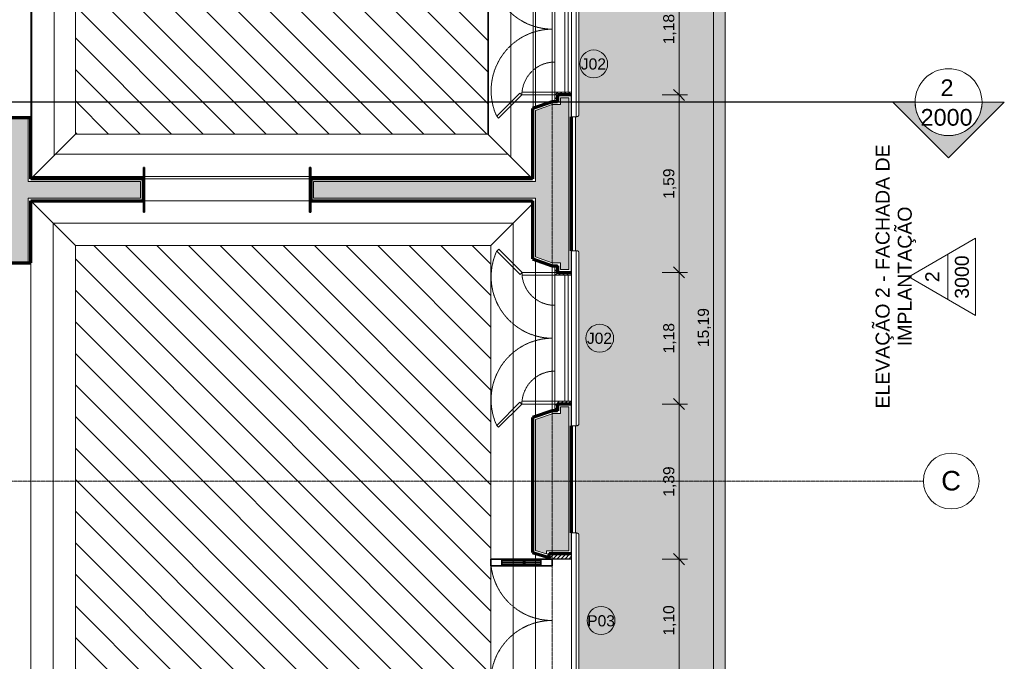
# Model space of a CAD drawing. Header units: millimetres. Extents: x -34717 to 7230, y -21919 to 4394.
# Tile 38 of 48: x -1601 to 7230, y -13744 to -7994. Entities that reach past the tile are written whole.
import ezdxf

# ---------------------------------------------------------------- set-up
doc = ezdxf.new("R2010")
doc.units = ezdxf.units.MM
doc.linetypes.add('_Tracejado pequeno', pattern=[2.25, 1.5, -0.75])
doc.linetypes.add('_Traço - ponto', pattern=[16, 12, -2, 0, -2])
for name, color, linetype, lineweight in [('A-ANNO-DIMS', 211, 'Continuous', 9), ('A-ANNO-DIMS-50', 211, 'Continuous', 9), ('A-DOOR', 31, 'Continuous', 18), ('A-DOOR-FRAM', 31, 'Continuous', 25), ('A-DOOR-HDLN', 31, '_Tracejado pequeno', 18), ('A-DOOR-IDEN', 31, 'Continuous', 9), ('A-FLOR', 192, 'Continuous', 18), ('A-FLOR-PATT', 8, 'Continuous', 18), ('A-GENM', 13, 'Continuous', 18), ('A-GLAZ', 151, 'Continuous', 18), ('A-GLAZ-HDLN', 1, '_Tracejado pequeno', 18), ('A-GLAZ-IDEN', 152, 'Continuous', 9), ('A-WALL', 113, 'Continuous', 18), ('A-WALL-PATT', 111, 'Continuous', 70), ('G-ANNO-SYMB', 111, 'Continuous', 9), ('S-GRID', 1, 'Continuous', 9), ('S-GRID-IDEN', 1, 'Continuous', 9)]:
    doc.layers.add(name, color=color, linetype=linetype, lineweight=lineweight)
doc.styles.add('Arial_1', font='arial.ttf', dxfattribs={"height": 175})
doc.styles.add('Arial_2', font='arial.ttf', dxfattribs={"height": 125})
doc.styles.add('Arial_3', font='arial.ttf', dxfattribs={"height": 150})
doc.styles.add('Arial_4', font='arial.ttf', dxfattribs={"height": 100})
doc.dimstyles.new('Diagonal_-_2_0mm_Arial', dxfattribs={"dimscale": 304.8, "dimtxt": 102.02594, "dimasz": 0.328084, "dimexe": 0.246063, "dimexo": 0.0625, "dimgap": 0.024606, "dimtad": 1, "dimlfac": 0.001, "dimrnd": 0.01, "dimzin": 0, "dimdsep": 46, "dimtxsty": 'Arial_4', "dimblk1": 'OBLIQUE', "dimblk2": 'OBLIQUE', "dimsah": 1, "dimcen": 0.09, "dimdle": 0.246063, "dimadec": 0, "dimazin": 0, "dimtfac": 1, "dimtdec": 4, "dimtix": 1, "dimtmove": 0, "dimatfit": 3, "dimfxl": 0.492126, "dimfxlon": 1, "dimtvp": 1, "dimtolj": 1, "dimtzin": 0, "dimarcsym": 2})
pattern_1 = [(135, (-10848.492, -3173.885), (-17.67767, -17.67767), [])]
pattern_2 = [(135, (-8078.354, -3173.885), (-17.67767, -17.67767), [])]
pattern_3 = [(315, (-7844.11, -11029.7), (141.4214, 141.4214), [])]

# ---------------------------------------------------------------- blocks, each defined once
blk = doc.blocks.new('Door_CV - Door_CV-4334276-PLANTA TÉRREO - LAYOUT')
at = {"layer": 'A-DOOR'}
h = blk.add_hatch(dxfattribs=at)
h.set_pattern_fill('FP_5', color=256, style=0, pattern_type=2)
h.set_pattern_definition([(315, (13378.496, 3173.885), (17.67767, 17.67767), [])])
h.paths.add_polyline_path([(-600, -172.5), (-600, -175), (-550, -175), (-550, 40), (-569.5, 40), (-565, 25), (-600, 25), (-600, -150)], flags=0)
h.paths.add_polyline_path([(550, 25), (550, -175), (600, -175), (599.6, 25), (565, 25), (569.5, 40), (550, 40), (550, 27.5)], flags=0)
at = {"layer": 'A-DOOR', "lineweight": 35}
for p, q in [((-550, 450), (-550, 550)), ((-550, 550), (-490, 550)), ((-490, 550), (-490, 450)), ((490, 550), (490, 450)), ((550, 550), (490, 550)), ((550, 450), (550, 550)), ((-550, 100), (-550, 450)), ((-550, 450), (-490, 450)), ((-540, 100), (-540, 450)), ((-522.5, 450), (-522.5, 255)), ((-517.5, 255), (-517.5, 450)), ((-500, 450), (-500, 100)), ((-490, 450), (-490, 100)), ((490, 450), (490, 100)), ((550, 450), (490, 450)), ((500, 450), (500, 100)), ((517.5, 255), (517.5, 450)), ((522.5, 450), (522.5, 255)), ((540, 100), (540, 450)), ((550, 100), (550, 450)), ((-550, 255), (-490, 255)), ((-490, 245), (-550, 245)), ((-522.5, 100), (-522.5, 245)), ((-517.5, 245), (-517.5, 100)), ((550, 255), (490, 255)), ((490, 245), (550, 245)), ((517.5, 245), (517.5, 100)), ((522.5, 100), (522.5, 245)), ((-490, 100), (-550, 100)), ((-550, 0), (-550, 100)), ((-490, 100), (-490, 0)), ((490, 100), (490, 0)), ((490, 100), (550, 100)), ((550, 0), (550, 100)), ((-490, 0), (-550, 0)), ((490, 0), (550, 0))]:
    blk.add_line(p, q, dxfattribs=at)
at = {"layer": 'A-DOOR-FRAM'}
for p, q in [((-569.5, 40), (-550, 40)), ((-550, 40), (-550, -175)), ((550, -175), (550, 40)), ((550, 40), (569.5, 40))]:
    blk.add_line(p, q, dxfattribs=at)
at = {"layer": 'A-DOOR-HDLN'}
for centre, start, end in [((-550, 0), 0, 90), ((550, 0), 96.26291, 180)]:
    blk.add_arc(centre, 550, start, end, dxfattribs=at)
blk = doc.blocks.new('Window_CV - Window_CV - 2 divisões-V5-PLANTA TÉRREO - LAYOUT')
at = {"layer": 'A-GLAZ'}
h = blk.add_hatch(dxfattribs=at)
h.set_pattern_fill('FP_18', color=256, style=0, pattern_type=2)
h.set_pattern_definition(pattern_1)
h.paths.add_polyline_path([(590, 172.5), (590, 175), (565, 175), (565, 25), (590, 25), (590, 150)], flags=0)
h.paths.add_polyline_path([(-565, 172.5), (-565, 175), (-590, 175), (-590, 25), (-565, 25), (-565, 145)], flags=0)
h = blk.add_hatch(dxfattribs=at)
h.set_pattern_fill('FP_18', color=256, style=0, pattern_type=2)
h.set_pattern_definition(pattern_1)
h.paths.add_polyline_path([(650, 50), (590, 50), (590, 25), (650, 25)], flags=0)
h.paths.add_polyline_path([(-590, 50), (-650, 50), (-650, 25), (-590, 25)], flags=0)
for p, q in [((-565, 145), (-565, 175)), ((-565, 145), (-565, 115)), ((565, 145), (-565, 145)), ((-565, 25), (-565, 115)), ((565, 115), (-565, 115)), ((565, 175), (565, 145)), ((565, 115), (565, 145)), ((565, 115), (565, 25)), ((-650, 25), (-590, 25)), ((-590, 25), (-590, 50)), ((-590, 50), (-590, 25)), ((-590, -269.6), (-590, 25)), ((-590, 25), (-565, 25)), ((-590, 25), (-565, 25)), ((-565, 25), (-565, -269.6)), ((565, 25), (-565, 25)), ((565, 25), (565, -270.4)), ((590, 25), (565, 25)), ((565, 25), (590, 25)), ((590, 50), (590, 25)), ((590, 25), (590, 50)), ((590, -270.4), (590, 25)), ((590, 25), (650, 25)), ((-798.6, -478.2), (-590, -269.6)), ((-572.3, -287.3), (-780.9, -495.9)), ((-590, -269.6), (-572.3, -287.3)), ((-565, -269.6), (-590, -269.6)), ((565, -270.4), (590, -270.4)), ((590, -270.4), (572.3, -288.1)), ((572.3, -288.1), (780.9, -496.7)), ((798.6, -479), (590, -270.4)), ((-780.9, -495.9), (-798.6, -478.2)), ((780.9, -496.7), (798.6, -479))]:
    blk.add_line(p, q, dxfattribs=at)
at = {"layer": 'A-GLAZ-HDLN'}
for centre, radius, start, end in [((-590, 25), 295, 274.86141, 360), ((590, 25), 295, 180, 265.13859), ((-550.7, 4.5), 550.8, 245.29544, 359.53459), ((551.4, 4.8), 551.5, 180.49633, 294.58987)]:
    blk.add_arc(centre, radius, start, end, dxfattribs=at)
blk = doc.blocks.new('Window_CV - Window_CV - 2 divisões-V6-PLANTA TÉRREO - LAYOUT')
at = {"layer": 'A-GLAZ'}
h = blk.add_hatch(dxfattribs=at)
h.set_pattern_fill('FP_19', color=256, style=0, pattern_type=2)
h.set_pattern_definition(pattern_2)
h.paths.add_polyline_path([(590, 45.1), (589.5, 175), (565, 175), (565, 25), (590, 25)], flags=0)
h.paths.add_polyline_path([(-565, 50), (-565, 175), (-590, 175), (-590, 25), (-565, 25)], flags=0)
h = blk.add_hatch(dxfattribs=at)
h.set_pattern_fill('FP_19', color=256, style=0, pattern_type=2)
h.set_pattern_definition(pattern_2)
h.paths.add_polyline_path([(650, 25), (650, 50), (590, 50), (590, 25), (615, 25)], flags=0)
h.paths.add_polyline_path([(-590, 25), (-590, 50), (-650, 50), (-650, 25), (-597.6, 25)], flags=0)
for p, q in [((-565, 145), (-565, 175)), ((-565, 145), (-565, 115)), ((565, 145), (-565, 145)), ((-565, 25), (-565, 115)), ((565, 115), (-565, 115)), ((565, 175), (565, 145)), ((565, 115), (565, 145)), ((565, 115), (565, 25)), ((-650, 25), (-590, 25)), ((-590, 25), (-590, 50)), ((-590, 50), (-590, 25)), ((-590, -269.6), (-590, 25)), ((-590, 25), (-565, 25)), ((-590, 25), (-565, 25)), ((-565, 25), (-565, -269.6)), ((565, 25), (-565, 25)), ((565, 25), (565, -270.4)), ((590, 25), (565, 25)), ((565, 25), (590, 25)), ((590, 50), (590, 25)), ((590, 25), (590, 50)), ((590, -270.4), (590, 25)), ((590, 25), (650, 25)), ((-798.6, -478.2), (-590, -269.6)), ((-572.3, -287.3), (-780.9, -495.9)), ((-590, -269.6), (-572.3, -287.3)), ((-565, -269.6), (-590, -269.6)), ((565, -270.4), (590, -270.4)), ((590, -270.4), (572.3, -288.1)), ((572.3, -288.1), (780.9, -496.7)), ((798.6, -479), (590, -270.4)), ((-780.9, -495.9), (-798.6, -478.2)), ((780.9, -496.7), (798.6, -479))]:
    blk.add_line(p, q, dxfattribs=at)
at = {"layer": 'A-GLAZ-HDLN'}
for centre, radius, start, end in [((-590, 25), 295, 274.86141, 360), ((590, 25), 295, 180, 265.13859), ((-550.7, 4.5), 550.8, 245.29544, 359.53459), ((551.4, 4.8), 551.5, 180.49633, 294.58987)]:
    blk.add_arc(centre, radius, start, end, dxfattribs=at)
blk = doc.blocks.new('ornamento esquadrias - ornamento esquadrias-4133635-PLANTA TÉRREO - LAYOUT')
at = {"layer": 'A-GENM'}
for p, q in [((3348.9, -6098.2), (3348.9, -4528.8)), ((3348.9, -4528.8), (3388.9, -4528.8)), ((3388.9, -4528.8), (3388.9, -6098.2)), ((3413.9, -6081.1), (3413.9, -4545.8)), ((3348.9, -6098.2), (3388.9, -6098.2))]:
    blk.add_line(p, q, dxfattribs=at)
for points, knots in [([(3388.9, -4528.8), (3391.1, -4528.8), (3394.4, -4529), (3398.5, -4529.7), (3401.4, -4530.4), (3404, -4531.3), (3406.4, -4532.4), (3408.1, -4533.5), (3409.3, -4534.5), (3410.6, -4535.8), (3411.6, -4537.2), (3412.4, -4538.6), (3412.8, -4539.5), (3413.3, -4540.8), (3413.6, -4542.4), (3413.9, -4544.5), (3413.9, -4546.2), (3413.8, -4547.4)], [0, 0, 0, 0, 0.142857, 0.214286, 0.285714, 0.357143, 0.428571, 0.5, 0.535714, 0.571429, 0.678571, 0.705357, 0.732143, 0.785714, 0.839286, 0.892857, 1, 1, 1, 1]), ([(3413.8, -6079.6), (3414, -6081.1), (3413.9, -6083.4), (3413.3, -6086.2), (3412.7, -6087.9), (3412, -6089.1), (3411.3, -6090.3), (3410.4, -6091.5), (3409.3, -6092.5), (3408.1, -6093.5), (3406.6, -6094.5), (3404.7, -6095.4), (3402.1, -6096.4), (3399.3, -6097.2), (3396.2, -6097.7), (3393, -6098.1), (3390.6, -6098.2), (3388.9, -6098.2)], [0, 0, 0, 0, 0.142857, 0.214286, 0.285714, 0.321429, 0.357143, 0.428571, 0.464286, 0.5, 0.571429, 0.625, 0.678571, 0.785714, 0.839286, 0.892857, 1, 1, 1, 1])]:
    blk.add_open_spline(points, degree=3, knots=knots, dxfattribs=at)
blk = doc.blocks.new('Embasamento - Embasamento-4325691-PLANTA TÉRREO - LAYOUT')
at = {"layer": 'A-GENM'}
for p, q in [((3383.9, -10063.8), (3383.9, -8863)), ((3383.9, -12593.8), (3383.9, -11633.2))]:
    blk.add_line(p, q, dxfattribs=at)
blk = doc.blocks.new('porta - vão e guarnição metálica - porta - vão e guarnição metálica-4361985-PLANTA TÉRREO - LAYOUT')
at = {"layer": 'A-DOOR', "lineweight": 35}
for p, q in [((-740, 200), (-750, 200)), ((-750, 200), (-750, 100)), ((-740, -200), (-740, 200)), ((750, 200), (740, 200)), ((740, 200), (740, -200)), ((750, 100), (750, 200)), ((-750, -100), (-750, -200)), ((750, -200), (750, -100)), ((-750, -200), (-740, -200)), ((740, -200), (750, -200))]:
    blk.add_line(p, q, dxfattribs=at)
blk = doc.blocks.new('Grid - Head Grid-11506-PLANTA TÉRREO - LAYOUT')
at = {"layer": 'S-GRID-IDEN'}
blk.add_circle((0, 0), 5, dxfattribs=at)
blk = doc.blocks.new('Elevation - Elevation mark-2836346-PLANTA TÉRREO - LAYOUT')
at = {"layer": 'G-ANNO-SYMB'}
for p, q in [((0, 8), (-6.93, -4)), ((6.93, -4), (0, 8)), ((4.04, 1), (-4.04, 1)), ((-6.93, -4), (6.93, -4))]:
    blk.add_line(p, q, dxfattribs=at)
blk = doc.blocks.new('Section - M_Section head ABNT-2836546-PLANTA TÉRREO - LAYOUT')
at = {"layer": 'G-ANNO-SYMB'}
h = blk.add_hatch(color=256, dxfattribs=at)
edge = h.paths.add_edge_path(flags=0)
edge.add_line((-6, 10), (4, 0))
edge.add_line((4, 0), (0, 0))
edge.add_arc((-6, 0), 6, 0, 180)
edge.add_line((-12, 0), (-16, 0))
edge.add_line((-16, 0), (-6, 10))
for p, q in [((-16, 0), (-6, 10)), ((-6, 10), (-16, 0)), ((4, 0), (-6, 10)), ((4, 0), (-6, 10)), ((0, 0), (4, 0)), ((-16, 0), (-12, 0))]:
    blk.add_line(p, q, dxfattribs=at)
for start, end in [(360, 180), (0, 180), (180, 0)]:
    blk.add_arc((-6, 0), 6, start, end, dxfattribs=at)
blk = doc.blocks.new('DIMBLOCK9-PLANTA TÉRREO - LAYOUT')
at = {"layer": 'A-ANNO-DIMS-50'}
for p, q in [((4622.8, -3083.5), (4622.8, -18423.5)), ((4472.8, -3158.5), (4697.8, -3158.5)), ((4622.8, -3158.5), (4472.8, -3158.5)), ((4472.8, -18348.5), (4697.8, -18348.5)), ((4622.8, -18348.5), (4472.8, -18348.5))]:
    blk.add_line(p, q, dxfattribs=at)
at = {"layer": 'A-ANNO-DIMS-50', "lineweight": 18}
for p, q in [((4622.8, -3158.5), (4572.8, -3108.5)), ((4622.8, -3158.5), (4672.8, -3208.5)), ((4622.8, -18348.5), (4572.8, -18298.5)), ((4622.8, -18348.5), (4672.8, -18398.5))]:
    blk.add_line(p, q, dxfattribs=at)
at = {"layer": 'A-ANNO-DIMS-50', "color": 0, "insert": (4480.7, -10927.9), "char_height": 100, "width": 418.697, "attachment_point": 1, "rotation": 90, "line_spacing_factor": 0.941778, "style": 'Arial_4'}
blk.add_mtext('15,19', dxfattribs=at)
blk = doc.blocks.new('_Oblique')
at = {"color": 0, "linetype": 'ByBlock', "lineweight": -2}
blk.add_line((-0.5, -0.5), (0.5, 0.5), dxfattribs=at)
blk = doc.blocks.new('DIMBLOCK22-PLANTA TÉRREO - LAYOUT')
at = {"layer": 'A-ANNO-DIMS-50'}
for p, q in [((4162.8, -7488.4), (4387.8, -7488.4)), ((4312.8, -7488.4), (4162.8, -7488.4)), ((4312.8, -7488.4), (4312.8, -8668.4)), ((4162.8, -8668.4), (4387.8, -8668.4)), ((4312.8, -8668.4), (4162.8, -8668.4))]:
    blk.add_line(p, q, dxfattribs=at)
at = {"layer": 'A-ANNO-DIMS-50', "lineweight": 18}
for p, q in [((4312.8, -7488.4), (4262.8, -7438.4)), ((4312.8, -7488.4), (4362.8, -7538.4)), ((4312.8, -8668.4), (4262.8, -8618.4)), ((4312.8, -8668.4), (4362.8, -8718.4))]:
    blk.add_line(p, q, dxfattribs=at)
at = {"layer": 'A-ANNO-DIMS-50', "color": 0, "insert": (4170.7, -8214), "char_height": 100, "width": 325.653, "attachment_point": 1, "rotation": 90, "line_spacing_factor": 0.941778, "style": 'Arial_4'}
blk.add_mtext('1,18', dxfattribs=at)
blk = doc.blocks.new('DIMBLOCK23-PLANTA TÉRREO - LAYOUT')
at = {"layer": 'A-ANNO-DIMS-50', "lineweight": 18}
for p, q in [((4312.8, -8668.4), (4262.8, -8618.4)), ((4312.8, -8668.4), (4362.8, -8718.4)), ((4312.8, -10258.5), (4262.8, -10208.5)), ((4312.8, -10258.5), (4362.8, -10308.5))]:
    blk.add_line(p, q, dxfattribs=at)
at = {"layer": 'A-ANNO-DIMS-50'}
for p, q in [((4162.8, -8668.4), (4387.8, -8668.4)), ((4312.8, -8668.4), (4162.8, -8668.4)), ((4312.8, -8668.4), (4312.8, -10258.5)), ((4162.8, -10258.5), (4387.8, -10258.5)), ((4312.8, -10258.5), (4162.8, -10258.5))]:
    blk.add_line(p, q, dxfattribs=at)
at = {"layer": 'A-ANNO-DIMS-50', "color": 0, "insert": (4170.7, -9599.1), "char_height": 100, "width": 325.653, "attachment_point": 1, "rotation": 90, "line_spacing_factor": 0.941778, "style": 'Arial_4'}
blk.add_mtext('1,59', dxfattribs=at)
blk = doc.blocks.new('DIMBLOCK24-PLANTA TÉRREO - LAYOUT')
at = {"layer": 'A-ANNO-DIMS-50', "lineweight": 18}
for p, q in [((4312.8, -10258.5), (4262.8, -10208.5)), ((4312.8, -10258.5), (4362.8, -10308.5)), ((4312.8, -11438.5), (4262.8, -11388.5)), ((4312.8, -11438.5), (4362.8, -11488.5))]:
    blk.add_line(p, q, dxfattribs=at)
at = {"layer": 'A-ANNO-DIMS-50'}
for p, q in [((4162.8, -10258.5), (4387.8, -10258.5)), ((4312.8, -10258.5), (4162.8, -10258.5)), ((4312.8, -10258.5), (4312.8, -11438.5)), ((4162.8, -11438.5), (4387.8, -11438.5)), ((4312.8, -11438.5), (4162.8, -11438.5))]:
    blk.add_line(p, q, dxfattribs=at)
at = {"layer": 'A-ANNO-DIMS-50', "color": 0, "insert": (4170.7, -10984.2), "char_height": 100, "width": 325.653, "attachment_point": 1, "rotation": 90, "line_spacing_factor": 0.941778, "style": 'Arial_4'}
blk.add_mtext('1,18', dxfattribs=at)
blk = doc.blocks.new('DIMBLOCK25-PLANTA TÉRREO - LAYOUT')
at = {"layer": 'A-ANNO-DIMS-50', "lineweight": 18}
for p, q in [((4312.8, -11438.5), (4262.8, -11388.5)), ((4312.8, -11438.5), (4362.8, -11488.5)), ((4312.8, -12828.5), (4262.8, -12778.5)), ((4312.8, -12828.5), (4362.8, -12878.5))]:
    blk.add_line(p, q, dxfattribs=at)
at = {"layer": 'A-ANNO-DIMS-50'}
for p, q in [((4162.8, -11438.5), (4387.8, -11438.5)), ((4312.8, -11438.5), (4162.8, -11438.5)), ((4312.8, -11438.5), (4312.8, -12828.5)), ((4162.8, -12828.5), (4387.8, -12828.5)), ((4312.8, -12828.5), (4162.8, -12828.5))]:
    blk.add_line(p, q, dxfattribs=at)
at = {"layer": 'A-ANNO-DIMS-50', "color": 0, "insert": (4170.7, -12269.2), "char_height": 100, "width": 325.653, "attachment_point": 1, "rotation": 90, "line_spacing_factor": 0.941778, "style": 'Arial_4'}
blk.add_mtext('1,39', dxfattribs=at)
blk = doc.blocks.new('DIMBLOCK26-PLANTA TÉRREO - LAYOUT')
at = {"layer": 'A-ANNO-DIMS-50', "lineweight": 18}
for p, q in [((4312.8, -12828.5), (4262.8, -12778.5)), ((4312.8, -12828.5), (4362.8, -12878.5)), ((4312.8, -13928.5), (4262.8, -13878.5)), ((4312.8, -13928.5), (4362.8, -13978.5))]:
    blk.add_line(p, q, dxfattribs=at)
at = {"layer": 'A-ANNO-DIMS-50'}
for p, q in [((4162.8, -12828.5), (4387.8, -12828.5)), ((4312.8, -12828.5), (4162.8, -12828.5)), ((4312.8, -12828.5), (4312.8, -13928.5)), ((4162.8, -13928.5), (4387.8, -13928.5)), ((4312.8, -13928.5), (4162.8, -13928.5))]:
    blk.add_line(p, q, dxfattribs=at)
at = {"layer": 'A-ANNO-DIMS-50', "color": 0, "insert": (4170.7, -13514.2), "char_height": 100, "width": 325.653, "attachment_point": 1, "rotation": 90, "line_spacing_factor": 0.941778, "style": 'Arial_4'}
blk.add_mtext('1,10', dxfattribs=at)
blk = doc.blocks.new('TAG-Janela - Janela-240880-PLANTA TÉRREO - LAYOUT')
at = {"layer": 'A-GLAZ-IDEN'}
blk.add_circle((0, 0), 2.5, dxfattribs=at)
blk = doc.blocks.new('TAG-Porta - Ref_ Porta-2416850-PLANTA TÉRREO - LAYOUT')
at = {"layer": 'A-DOOR-IDEN'}
blk.add_circle((0, 0), 2.5, dxfattribs=at)

msp = doc.modelspace()

# ---------------------------------------------------------------- hatches: boundary and pattern name
at = {"layer": 'A-FLOR-PATT'}
msp.add_hatch(color=256, dxfattribs=at).paths.add_polyline_path([(1154.263, -20085.566), (3551.996, -20085.566), (3694.478, -20010.089), (3830.764, -19923.925), (3960.054, -19827.579), (4081.587, -19721.618), (4194.652, -19606.664), (4298.584, -19483.39), (4392.773, -19352.522), (4476.667, -19214.827), (4549.773, -19071.113), (4611.661, -18922.223), (4661.969, -18769.033), (4700.401, -18612.441), (4726.731, -18453.366), (4726.731, 2382.56), (3383.885, 2382.56), (3383.885, 2331.472), (3428.885, 2331.472), (3428.885, 2281.472), (3383.885, 2281.472), (3383.885, -3282.564), (3446.385, -3282.564), (3446.385, -3792.564), (3383.885, -3792.564), (3383.885, -4528.799), (3395.395, -4529.199), (3401.369, -4530.411), (3406.358, -4532.448), (3410.086, -4535.278), (3412.491, -4538.806), (3413.679, -4542.898), (3413.835, -4553.799), (3413.679, -6084.085), (3412.491, -6088.177), (3410.086, -6091.705), (3406.358, -6094.535), (3401.369, -6096.572), (3395.395, -6097.784), (3383.885, -6098.185), (3383.885, -7293.661), (3395.395, -7294.061), (3401.369, -7295.273), (3406.358, -7297.311), (3410.086, -7300.141), (3412.491, -7303.668), (3413.679, -7307.761), (3413.835, -7318.661), (3413.679, -8848.947), (3412.491, -8853.039), (3410.086, -8856.567), (3406.358, -8859.397), (3401.369, -8861.434), (3395.395, -8862.647), (3383.885, -8863.047), (3383.885, -10063.799), (3395.395, -10064.199), (3401.369, -10065.411), (3406.358, -10067.448), (3410.086, -10070.278), (3412.491, -10073.806), (3413.679, -10077.898), (3413.835, -10088.799), (3413.679, -11619.085), (3412.491, -11623.177), (3410.086, -11626.705), (3406.358, -11629.535), (3401.369, -11631.572), (3395.395, -11632.784), (3383.885, -11633.185), (3383.885, -12593.803), (3395.395, -12594.203), (3401.369, -12595.416), (3406.358, -12597.453), (3410.086, -12600.283), (3412.491, -12603.811), (3413.679, -12607.903), (3413.835, -12618.803), (3413.679, -14149.089), (3412.491, -14153.182), (3410.086, -14156.709), (3406.358, -14159.539), (3401.369, -14161.577), (3395.395, -14162.789), (3383.885, -14163.189), (3383.885, -15363.673), (3395.395, -15364.073), (3401.369, -15365.285), (3406.358, -15367.322), (3410.086, -15370.152), (3412.491, -15373.68), (3413.679, -15377.772), (3413.835, -15388.673), (3413.679, -16918.959), (3412.491, -16923.051), (3410.086, -16926.579), (3406.358, -16929.409), (3401.369, -16931.446), (3395.395, -16932.659), (3383.885, -16933.059), (3383.885, -17717.408), (3446.385, -17717.408), (3446.385, -18227.408), (3383.885, -18227.408), (3383.885, -18383.492), (1914.368, -18383.492), (1914.368, -18533.492), (1814.368, -18533.492), (1814.368, -18383.492), (1533.578, -18383.492), (1533.178, -18395.001), (1531.966, -18400.976), (1529.928, -18405.965), (1527.098, -18409.693), (1523.57, -18412.097), (1519.478, -18413.285), (1508.578, -18413.441), (-21.708, -18413.285), (-25.8, -18412.097), (-29.328, -18409.693), (-32.158, -18405.965), (-34.195, -18400.976), (-35.582, -18392.166), (-35.808, -18383.492), (-1896.422, -18383.492), (-1896.822, -18395.001), (-1898.49, -18402.091), (-1900.072, -18405.965), (-1902.902, -18409.693), (-1906.43, -18412.097), (-1910.522, -18413.285), (-1921.422, -18413.441), (-3271.115, -18413.441), (-3271.115, -18433.492), (-3425.975, -18433.492), (-3425.975, -20085.566), (-2884.718, -20085.566)], flags=0)
h = msp.add_hatch(dxfattribs=at)
h.set_pattern_fill('FP_39', color=256, style=0, pattern_type=2)
h.set_pattern_definition([(90, (-7491.88, -4997.1), (-200, 1e-14), [])])
h.paths.add_polyline_path([(-1501.115, -9418.492), (-1101.115, -9018.492), (-1101.115, -3883.492), (-1476.115, -3508.492), (-1501.115, -3508.492), (-1501.115, -9162.443)], flags=0)
h = msp.add_hatch(dxfattribs=at)
h.set_pattern_fill('FP_40', color=256, style=0, pattern_type=2)
h.set_pattern_definition([(90, (-3796.48, -9572.52), (-200, 1e-14), [])])
h.paths.add_polyline_path([(2998.885, -9418.492), (2998.885, -8789.604), (3023.885, -8780.854), (3023.885, -7375.854), (2998.885, -7367.104), (2998.885, -6024.742), (3023.885, -6015.992), (3023.885, -4610.992), (2998.885, -4602.242), (2998.885, -3508.492), (2997.092, -3508.709), (2598.885, -3883.492), (2598.885, -9018.492), (2742.837, -9162.443)], flags=0)
h = msp.add_hatch(dxfattribs=at)
h.set_pattern_fill('FP_25', color=256, style=0, pattern_type=2)
h.set_pattern_definition(pattern_3)
h.paths.add_polyline_path([(-1101.115, -9018.492), (2598.885, -9018.492), (2598.885, -3883.492), (-1101.115, -3883.492), (-1101.115, -8921.936)], flags=0)
h = msp.add_hatch(dxfattribs=at)
h.set_pattern_fill('FP_42', color=256, style=0, pattern_type=2)
h.set_pattern_definition([(0, (-129, 0), (0, 200), [])])
h.paths.add_polyline_path([(-1101.115, -9418.492), (-491.115, -9418.492), (-491.115, -9318.492), (-481.115, -9318.492), (-481.115, -9418.492), (998.885, -9418.492), (998.885, -9318.492), (1008.885, -9318.492), (1008.885, -9418.492), (2998.885, -9418.492), (2598.885, -9018.492), (-1101.115, -9018.492), (-1501.115, -9418.492)], flags=0)
h = msp.add_hatch(dxfattribs=at)
h.set_pattern_fill('FP_33', color=256, style=0, pattern_type=2)
h.set_pattern_definition([(90, (-15701.11, -13207.68), (-200, 1e-14), [])])
h.paths.add_polyline_path([(-1501.115, -17998.492), (-1476.115, -17998.492), (-1101.115, -17623.492), (-1101.115, -10018.492), (-1501.115, -9618.492), (-1501.115, -17453.492)], flags=0)
h = msp.add_hatch(dxfattribs=at)
h.set_pattern_fill('FP_34', color=256, style=0, pattern_type=2)
h.set_pattern_definition([(0, (-129, -18.5), (0, 200), [])])
h.paths.add_polyline_path([(2623.885, -10018.492), (2998.885, -9643.492), (2998.885, -9618.492), (1008.885, -9618.492), (1008.885, -9718.492), (998.885, -9718.492), (998.885, -9618.492), (-481.115, -9618.492), (-481.115, -9718.492), (-491.115, -9718.492), (-491.115, -9618.492), (-1501.115, -9618.492), (-1101.115, -10018.492), (2375.164, -10018.492)], flags=0)
h = msp.add_hatch(dxfattribs=at)
h.set_pattern_fill('FP_35', color=256, style=0, pattern_type=2)
h.set_pattern_definition([(270, (12423.89, -7136.11), (200, 1e-14), [])])
h.paths.add_polyline_path([(2998.885, -17998.492), (2998.885, -16859.616), (3023.885, -16850.866), (3023.885, -15445.866), (2998.885, -15437.116), (2998.885, -13988.496), (3023.885, -13980.996), (3023.885, -12775.996), (2998.885, -12768.496), (2998.885, -11559.742), (3023.885, -11550.992), (3023.885, -10145.992), (2998.885, -10137.242), (2998.885, -9643.492), (2623.885, -10018.492), (2623.885, -17623.492), (2868.055, -17867.661)], flags=0)
h = msp.add_hatch(dxfattribs=at)
h.set_pattern_fill('FP_25', color=256, style=0, pattern_type=2)
h.set_pattern_definition(pattern_3)
h.paths.add_polyline_path([(-1101.115, -17623.492), (2623.885, -17623.492), (2623.885, -10018.492), (-1101.115, -10018.492), (-1101.115, -17501.936)], flags=0)
at = {"layer": 'A-WALL-PATT'}
h = msp.add_hatch(color=256, dxfattribs=at)
h.paths.add_polyline_path([(3248.885, -18323.492), (3323.885, -18323.492), (3323.885, -16763.366), (3248.885, -16763.366), (3248.885, -16823.366), (3173.885, -16823.366), (3173.885, -16824.853), (3023.885, -16877.353), (3023.885, -18323.492), (3032.65, -18323.492)], flags=0)
h.paths.add_polyline_path([(3323.885, -15533.366), (3323.885, -14003.496), (3123.885, -14003.496), (3123.885, -13977.097), (3023.885, -14007.097), (3023.885, -15419.379), (3173.885, -15471.879), (3173.885, -15473.366), (3248.885, -15473.366), (3248.885, -15533.366)], flags=0)
h.paths.add_polyline_path([(3123.885, -12779.895), (3123.885, -12753.496), (3323.885, -12753.496), (3323.885, -11463.492), (3248.885, -11463.492), (3248.885, -11523.492), (3173.885, -11523.492), (3173.885, -11524.979), (3023.885, -11577.479), (3023.885, -12749.895), (3121.979, -12779.323)], flags=0)
h.paths.add_polyline_path([(3248.885, -10233.492), (3323.885, -10233.492), (3323.885, -8693.354), (3248.885, -8693.354), (3248.885, -8753.354), (3173.885, -8753.354), (3173.885, -8754.841), (3023.885, -8807.341), (3023.885, -10119.505), (3173.885, -10172.005), (3174.271, -10173.492), (3248.885, -10173.492)], flags=0)
h.paths.add_polyline_path([(3248.885, -7463.354), (3323.885, -7463.354), (3323.885, -5928.492), (3248.885, -5928.492), (3248.885, -5988.492), (3173.885, -5988.492), (3173.885, -5989.979), (3023.885, -6042.479), (3023.885, -7349.367), (3173.885, -7401.867), (3173.885, -7403.354), (3248.885, -7403.354), (3248.885, -7428.117)], flags=0)
h.paths.add_polyline_path([(3323.885, -4698.492), (3323.885, -3183.492), (3023.885, -3183.492), (3023.885, -4584.505), (3173.885, -4637.005), (3173.885, -4638.492), (3248.885, -4638.492), (3248.885, -4698.492), (3312.564, -4698.492)], flags=0)
h = msp.add_hatch(color=256, dxfattribs=at)
h.paths.add_polyline_path([(-1676.115, -10173.492), (-1526.115, -10173.492), (-1526.115, -9593.492), (-1676.115, -9593.492), (-1676.115, -10162.21)], flags=0)
h.paths.add_polyline_path([(-1526.115, -9443.492), (-1526.115, -8873.492), (-1676.115, -8873.492), (-1676.115, -9443.492), (-1569.747, -9443.492)], flags=0)
h = msp.add_hatch(color=256, dxfattribs=at)
h.paths.add_polyline_path([(3022.323, -9593.492), (3023.885, -9593.492), (3023.885, -9443.492), (1033.885, -9443.492), (1033.885, -9593.492), (3001.385, -9593.492)], flags=0)
h.paths.add_polyline_path([(-1569.747, -9593.492), (-516.115, -9593.492), (-516.115, -9443.492), (-1756.409, -9443.492), (-1756.409, -9593.492), (-1676.115, -9593.492)], flags=0)
h.paths.add_polyline_path([(-2996.409, -9593.492), (-2996.409, -9443.492), (-6446.115, -9443.492), (-6446.115, -9593.492), (-5514.659, -9593.492)], flags=0)

# ---------------------------------------------------------------- linework, layer by layer
at = {"layer": 'A-FLOR'}
for p, q in [((4726.731, -18453.366), (4726.731, 2382.56)), ((-1101.115, -9018.492), (-1101.115, -3883.492)), ((2598.885, -3883.492), (2598.885, -9018.492)), ((-1501.115, -8873.492), (-1501.115, -4053.492)), ((3023.885, -8780.854), (3023.885, -7375.854)), ((-1501.115, -9418.492), (-1101.115, -9018.492)), ((2598.885, -9018.492), (-1101.115, -9018.492)), ((2598.885, -9018.492), (2998.885, -9418.492)), ((-481.115, -9418.492), (998.885, -9418.492)), ((-1501.115, -9618.492), (-1101.115, -10018.492)), ((998.885, -9618.492), (-481.115, -9618.492)), ((2623.885, -10018.492), (2998.885, -9643.492)), ((-1101.115, -17623.492), (-1101.115, -10018.492)), ((-1101.115, -10018.492), (2623.885, -10018.492)), ((2623.885, -10018.492), (2623.885, -17623.492)), ((3023.885, -11550.992), (3023.885, -10145.992)), ((-1501.115, -10173.492), (-1501.115, -17453.492))]:
    msp.add_line(p, q, dxfattribs=at)
at = {"layer": 'A-WALL'}
for p, q in [((3173.885, -7428.354), (3173.885, -8728.354)), ((3173.885, -8731.002), (3001.385, -8791.377)), ((3226.385, -8730.854), (3173.885, -8730.854)), ((3226.385, -8670.854), (3226.385, -8730.854)), ((3346.385, -8670.854), (3226.385, -8670.854)), ((3248.885, -8693.354), (3248.885, -8753.354)), ((3323.885, -8693.354), (3248.885, -8693.354)), ((3323.885, -10233.492), (3323.885, -8693.354)), ((3346.385, -10255.992), (3346.385, -8670.854)), ((3001.385, -8791.377), (3001.385, -9420.992)), ((3173.885, -8754.841), (3023.885, -8807.341)), ((3023.885, -8807.341), (3023.885, -9443.492)), ((3173.885, -8754.841), (3173.885, -8753.354)), ((3248.885, -8753.354), (3173.885, -8753.354)), ((-1526.115, -9443.492), (-1526.115, -8873.492)), ((-1503.615, -9420.992), (-1503.615, -8873.492)), ((-516.115, -9443.492), (-1526.115, -9443.492)), ((-493.615, -9420.992), (-1503.615, -9420.992)), ((-516.115, -9593.492), (-516.115, -9443.492)), ((-493.615, -9615.992), (-493.615, -9420.992)), ((1011.385, -9420.992), (1011.385, -9615.992)), ((3001.385, -9420.992), (1011.385, -9420.992)), ((3023.885, -9443.492), (1033.885, -9443.492)), ((1033.885, -9443.492), (1033.885, -9593.492)), ((-1526.115, -9593.492), (-516.115, -9593.492)), ((-1526.115, -10173.492), (-1526.115, -9593.492)), ((-1503.615, -9615.992), (-493.615, -9615.992)), ((-1503.615, -10173.492), (-1503.615, -9615.992)), ((1011.385, -9615.992), (3001.385, -9615.992)), ((1033.885, -9593.492), (3023.885, -9593.492)), ((3001.385, -9615.992), (3001.385, -10135.468)), ((3023.885, -9593.492), (3023.885, -10119.505)), ((3001.385, -10135.468), (3173.885, -10195.843)), ((3023.885, -10119.505), (3173.885, -10172.005)), ((3173.885, -10173.492), (3173.885, -10172.005)), ((3173.885, -10173.492), (3248.885, -10173.492)), ((3173.885, -10195.992), (3226.385, -10195.992)), ((3173.885, -10198.492), (3173.885, -11498.492)), ((3226.385, -10195.992), (3226.385, -10255.992)), ((3248.885, -10173.492), (3248.885, -10233.492)), ((3248.885, -10233.492), (3323.885, -10233.492)), ((3226.385, -10255.992), (3346.385, -10255.992)), ((3226.385, -11440.992), (3226.385, -11500.992)), ((3346.385, -11440.992), (3226.385, -11440.992)), ((3248.885, -11463.492), (3248.885, -11523.492)), ((3323.885, -11463.492), (3248.885, -11463.492)), ((3323.885, -12753.496), (3323.885, -11463.492)), ((3346.385, -12775.996), (3346.385, -11440.992)), ((3173.885, -11501.14), (3001.385, -11561.515)), ((3001.385, -11561.515), (3001.385, -12766.636)), ((3173.885, -11524.979), (3023.885, -11577.479)), ((3226.385, -11500.992), (3173.885, -11500.992)), ((3173.885, -11524.979), (3173.885, -11523.492)), ((3248.885, -11523.492), (3173.885, -11523.492)), ((3023.885, -11577.479), (3023.885, -12749.895)), ((3001.385, -12766.636), (3146.385, -12810.136)), ((3023.885, -12749.895), (3123.885, -12779.895)), ((3023.885, -12775.996), (3023.885, -13980.996)), ((3123.885, -12779.895), (3123.885, -12753.496)), ((3123.885, -12753.496), (3323.885, -12753.496)), ((3146.385, -12810.136), (3146.385, -12775.996)), ((3146.385, -12775.996), (3346.385, -12775.996))]:
    msp.add_line(p, q, dxfattribs=at)
at = {"layer": 'A-WALL', "lineweight": 70}
for p, q in [((3173.885, -8728.354), (2998.885, -8789.604)), ((3223.885, -8728.354), (3173.885, -8728.354)), ((3348.885, -8668.354), (3223.885, -8668.354)), ((3223.885, -8668.354), (3223.885, -8728.354)), ((2998.885, -8789.604), (2998.885, -9418.492)), ((-1501.115, -8873.492), (-1701.115, -8873.492)), ((-1501.115, -9418.492), (-1501.115, -8873.492)), ((3348.885, -10063.799), (3348.885, -8863.047)), ((-491.115, -9418.492), (-1501.115, -9418.492)), ((-491.115, -9618.492), (-491.115, -9418.492)), ((2998.885, -9418.492), (1008.885, -9418.492)), ((1008.885, -9418.492), (1008.885, -9618.492)), ((-1501.115, -9618.492), (-491.115, -9618.492)), ((-1501.115, -10173.492), (-1501.115, -9618.492)), ((1008.885, -9618.492), (2998.885, -9618.492)), ((2998.885, -9618.492), (2998.885, -10137.242)), ((2998.885, -10137.242), (3173.885, -10198.492)), ((-1701.115, -10173.492), (-1501.115, -10173.492)), ((3173.885, -10198.492), (3223.885, -10198.492)), ((3223.885, -10198.492), (3223.885, -10258.492)), ((3223.885, -10258.492), (3348.885, -10258.492)), ((3348.885, -11438.492), (3223.885, -11438.492)), ((3223.885, -11438.492), (3223.885, -11498.492)), ((3173.885, -11498.492), (2998.885, -11559.742)), ((2998.885, -11559.742), (2998.885, -12768.496)), ((3223.885, -11498.492), (3173.885, -11498.492)), ((3348.885, -12593.803), (3348.885, -11633.185)), ((2998.885, -12768.496), (3148.885, -12813.496)), ((3148.885, -12813.496), (3148.885, -12778.496)), ((3148.885, -12778.496), (3348.885, -12778.496))]:
    msp.add_line(p, q, dxfattribs=at)
at = {"layer": 'G-ANNO-SYMB', "lineweight": 25}
msp.add_line((6430.214, -8732.566), (-33917.121, -8732.566), dxfattribs=at)
at = {"layer": 'G-ANNO-SYMB'}
msp.add_line((6430.214, -8732.566), (7030.214, -8732.566), dxfattribs=at)
at = {"layer": 'S-GRID', "linetype": '_Traço - ponto'}
for p, q in [((3173.885, 3893.814), (3173.885, -21426.217)), ((6504.181, -12128.492), (-33608.19, -12128.492))]:
    msp.add_line(p, q, dxfattribs=at)

# ---------------------------------------------------------------- block references
at = {"layer": 'A-DOOR'}
for name, p, rotation in [('porta - vão e guarnição metálica - porta - vão e guarnição metálica-4361985-PLANTA TÉRREO - LAYOUT', (258.885, -9518.492), 180), ('Door_CV - Door_CV-4334276-PLANTA TÉRREO - LAYOUT', (3173.885, -13378.496), 89.99999999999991)]:
    msp.add_blockref(name, p, dxfattribs=dict(at, rotation=rotation))
at = {"layer": 'A-DOOR-IDEN', "xscale": 49.99999999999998, "yscale": 49.99999999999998, "zscale": 49.99999999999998}
msp.add_blockref('TAG-Porta - Ref_ Porta-2416850-PLANTA TÉRREO - LAYOUT', (3613.329, -13378.496), dxfattribs=at)
at = {"layer": 'A-GENM'}
for name, p in [('Embasamento - Embasamento-4325691-PLANTA TÉRREO - LAYOUT', (0, 0)), ('ornamento esquadrias - ornamento esquadrias-4133635-PLANTA TÉRREO - LAYOUT', (0, -2764.862)), ('ornamento esquadrias - ornamento esquadrias-4133635-PLANTA TÉRREO - LAYOUT', (0, -5535)), ('ornamento esquadrias - ornamento esquadrias-4133635-PLANTA TÉRREO - LAYOUT', (0, -8065.005))]:
    msp.add_blockref(name, p, dxfattribs=at)
at = {"layer": 'A-GLAZ', "rotation": 269.9999999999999}
for name, p in [('Window_CV - Window_CV - 2 divisões-V6-PLANTA TÉRREO - LAYOUT', (3173.885, -8078.354)), ('Window_CV - Window_CV - 2 divisões-V5-PLANTA TÉRREO - LAYOUT', (3173.885, -10848.492))]:
    msp.add_blockref(name, p, dxfattribs=at)
at = {"layer": 'A-GLAZ-IDEN', "xscale": 49.99999999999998, "yscale": 49.99999999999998, "zscale": 49.99999999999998}
for p in [(3547.176, -8390.058), (3601.385, -10848.492)]:
    msp.add_blockref('TAG-Janela - Janela-240880-PLANTA TÉRREO - LAYOUT', p, dxfattribs=at)
at = {"layer": 'G-ANNO-SYMB', "xscale": 49.99999999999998, "yscale": 49.99999999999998, "zscale": 49.99999999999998}
for name, p, rotation in [('Section - M_Section head ABNT-2836546-PLANTA TÉRREO - LAYOUT', (6430.214, -8732.566), 180), ('Elevation - Elevation mark-2836346-PLANTA TÉRREO - LAYOUT', (6772.731, -10297.045), 89.99999999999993)]:
    msp.add_blockref(name, p, dxfattribs=dict(at, rotation=rotation))
at = {"layer": 'S-GRID-IDEN', "xscale": 49.99999999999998, "yscale": 49.99999999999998, "zscale": 49.99999999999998, "rotation": 89.99999999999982}
msp.add_blockref('Grid - Head Grid-11506-PLANTA TÉRREO - LAYOUT', (6754.181, -12128.492), dxfattribs=at)

# ---------------------------------------------------------------- texts
at = {"layer": 'A-DOOR-IDEN', "insert": (3489.106, -13331.151), "char_height": 100, "width": 308.64969, "attachment_point": 1, "style": 'Arial_4'}
msp.add_mtext('P03', dxfattribs=at)
at = {"layer": 'A-GLAZ-IDEN', "char_height": 100, "width": 280.59062, "attachment_point": 1, "style": 'Arial_4'}
for insert in [(3432.074, -8340.358), (3486.283, -10798.791)]:
    msp.add_mtext('J02', dxfattribs=dict(at, insert=insert))
at = {"layer": 'G-ANNO-SYMB', "char_height": 150, "attachment_point": 1, "style": 'Arial_3'}
for s, insert, width in [('2', (6658.008, -8528.609), 144.30375), ('2000', (6479.508, -8793.597), 577.215)]:
    msp.add_mtext(s, dxfattribs=dict(at, insert=insert, width=width))
at = {"layer": 'G-ANNO-SYMB', "char_height": 125, "attachment_point": 1, "rotation": 90, "style": 'Arial_2'}
for s, insert, width in [('ELEVAÇÃO 2 - FACHADA DE', (6076.098, -11478.896), 2862.02437), ('IMPLANTAÇÃO', (6274.535, -10919.964), 1511.18094), ('3000', (6786.884, -10494.492), 464.97875), ('2', (6521.457, -10346.046), 116.24469)]:
    msp.add_mtext(s, dxfattribs=dict(at, insert=insert, width=width))
at = {"layer": 'S-GRID-IDEN', "insert": (6664.47, -12037.891), "char_height": 175, "width": 216.45562, "attachment_point": 1, "style": 'Arial_1'}
msp.add_mtext('C', dxfattribs=at)

# ---------------------------------------------------------------- dimensions: what is measured, and where the dimension line sits
at = {"layer": 'A-ANNO-DIMS'}
for base, p1, p2, override, picture, middle in [((4622.769, -18348.492), (4472.769, -3158.492), (4472.769, -18348.492), {"dimpost": '<>', "dimfxl": 15190}, 'DIMBLOCK9-PLANTA TÉRREO - LAYOUT', (4564.212, -10753.492)), ((4312.767, -8668.354), (4162.767, -7488.354), (4162.767, -8668.354), {"dimpost": '<>', "dimfxl": 1180}, 'DIMBLOCK22-PLANTA TÉRREO - LAYOUT', (4254.209, -8078.354)), ((4312.767, -10258.492), (4162.767, -8668.354), (4162.767, -10258.492), {"dimpost": '<>', "dimfxl": 1590.137844}, 'DIMBLOCK23-PLANTA TÉRREO - LAYOUT', (4254.209, -9463.423)), ((4312.767, -11438.492), (4162.767, -10258.492), (4162.767, -11438.492), {"dimpost": '<>', "dimfxl": 1180}, 'DIMBLOCK24-PLANTA TÉRREO - LAYOUT', (4254.209, -10848.492)), ((4312.767, -12828.496), (4162.767, -11438.492), (4162.767, -12828.496), {"dimpost": '<>', "dimfxl": 1390.00455}, 'DIMBLOCK25-PLANTA TÉRREO - LAYOUT', (4254.175, -12133.494)), ((4312.767, -13928.496), (4162.767, -12828.496), (4162.767, -13928.496), {"dimpost": '<>', "dimfxl": 1100}, 'DIMBLOCK26-PLANTA TÉRREO - LAYOUT', (4254.209, -13378.496))]:
    dim = msp.add_linear_dim(base=base, p1=p1, p2=p2, angle=90, dimstyle='Diagonal_-_2_0mm_Arial', override=override, dxfattribs=at)
    dim.commit()
    dim.dimension.update_dxf_attribs({"geometry": picture, "text_midpoint": middle})

doc.saveas('drawing.dxf')
